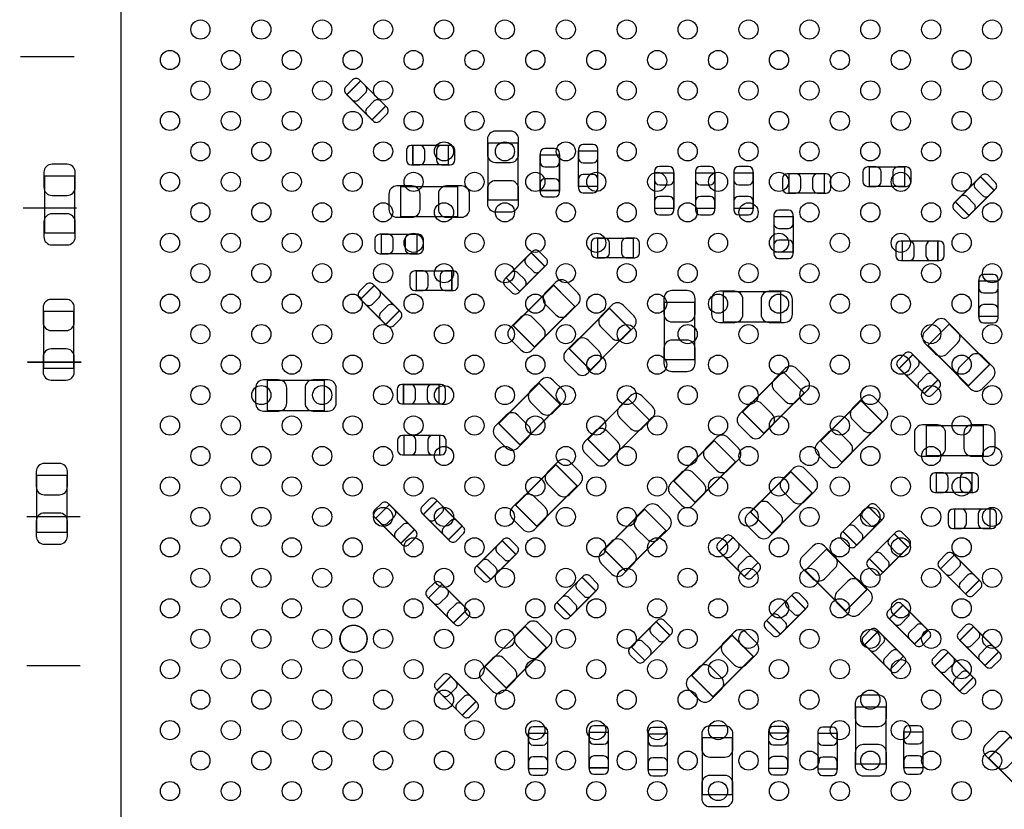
# Model space of a CAD drawing. Extents: x 0 to 67.6, y -0.1 to 51.7.
# Tile 6 of 12: x 23.8 to 42.1, y 12.6 to 27.3. Entities that reach past the tile are written whole.
import ezdxf

# ---------------------------------------------------------------- set-up
doc = ezdxf.new("R2010")
doc.units = 0
for name, color, linetype in [('PG_ASSEMBLY_BOTTOM', 254, 'CONTINUOUS'), ('PG_ASSEMBLY_TOP', 13, 'CONTINUOUS'), ('PIN_BOTTOM', 211, 'CONTINUOUS'), ('PIN_TOP', 3, 'CONTINUOUS')]:
    doc.layers.add(name, color=color, linetype=linetype)

msp = doc.modelspace()

# ---------------------------------------------------------------- linework, layer by layer
at = {"layer": 'PG_ASSEMBLY_BOTTOM', "const_width": 0.0254}
for points in [[(30.115002, 26.16454), (29.86024, 25.909778), (30.326838, 25.44318), (30.5816, 25.697942), (30.115002, 26.16454)], [(31.744666, 24.607774), (31.744666, 24.967946), (31.084774, 24.967946), (31.084774, 24.607774), (31.744666, 24.607774)], [(33.040828, 25.013158), (32.481012, 25.013158), (32.481012, 23.952962), (33.040828, 23.952962), (33.040828, 25.013158)], [(34.160714, 24.206454), (34.520886, 24.206454), (34.520886, 24.866346), (34.160714, 24.866346), (34.160714, 24.206454)], [(33.809686, 24.790146), (33.449514, 24.790146), (33.449514, 24.130254), (33.809686, 24.130254), (33.809686, 24.790146)], [(39.56431, 24.567388), (39.56431, 24.207216), (40.224202, 24.207216), (40.224202, 24.567388), (39.56431, 24.567388)], [(24.242522, 23.338536), (24.802338, 23.338536), (24.802338, 24.398732), (24.242522, 24.398732), (24.242522, 23.338536)], [(35.575494, 23.797768), (35.935666, 23.797768), (35.935666, 24.45766), (35.575494, 24.45766), (35.575494, 23.797768)], [(36.337494, 23.797768), (36.697666, 23.797768), (36.697666, 24.45766), (36.337494, 24.45766), (36.337494, 23.797768)], [(37.048694, 23.797768), (37.408866, 23.797768), (37.408866, 24.45766), (37.048694, 24.45766), (37.048694, 23.797768)], [(38.732206, 24.082502), (38.732206, 24.442674), (38.072314, 24.442674), (38.072314, 24.082502), (38.732206, 24.082502)], [(41.16324, 23.919942), (41.418002, 23.66518), (41.8846, 24.131778), (41.629838, 24.38654), (41.16324, 23.919942)], [(31.919418, 23.644352), (31.919418, 24.204168), (30.859222, 24.204168), (30.859222, 23.644352), (31.919418, 23.644352)], [(37.792914, 22.987254), (38.153086, 22.987254), (38.153086, 23.647146), (37.792914, 23.647146), (37.792914, 22.987254)], [(31.160466, 22.956774), (31.160466, 23.316946), (30.500574, 23.316946), (30.500574, 22.956774), (31.160466, 22.956774)], [(35.178746, 22.883114), (35.178746, 23.243286), (34.518854, 23.243286), (34.518854, 22.883114), (35.178746, 22.883114)], [(40.177974, 23.189946), (40.177974, 22.829774), (40.837866, 22.829774), (40.837866, 23.189946), (40.177974, 23.189946)], [(33.539176, 22.722078), (33.284414, 22.97684), (32.817816, 22.510242), (33.072578, 22.25548), (33.539176, 22.722078)], [(31.80969, 22.275546), (31.80969, 22.635718), (31.149798, 22.635718), (31.149798, 22.275546), (31.80969, 22.275546)], [(30.580584, 21.643848), (30.835346, 21.89861), (30.368748, 22.365208), (30.113986, 22.110446), (30.580584, 21.643848)], [(32.95015, 21.621496), (33.345882, 21.225764), (34.09569, 21.975572), (33.699958, 22.371304), (32.95015, 21.621496)], [(41.597834, 21.790914), (41.958006, 21.790914), (41.958006, 22.450806), (41.597834, 22.450806), (41.597834, 21.790914)], [(37.916104, 21.69033), (37.916104, 22.250146), (36.855908, 22.250146), (36.855908, 21.69033), (37.916104, 21.69033)], [(35.133534, 21.548344), (34.737802, 21.944076), (33.987994, 21.194268), (34.383726, 20.798536), (35.133534, 21.548344)], [(35.759136, 20.991068), (36.318952, 20.991068), (36.318952, 22.051264), (35.759136, 22.051264), (35.759136, 20.991068)], [(24.226012, 20.828762), (24.785828, 20.828762), (24.785828, 21.888958), (24.226012, 21.888958), (24.226012, 20.828762)], [(41.050464, 21.649944), (40.654732, 21.254212), (41.40454, 20.504404), (41.800272, 20.900136), (41.050464, 21.649944)], [(40.586914, 20.35937), (40.841676, 20.613878), (40.374824, 21.08073), (40.120316, 20.825968), (40.586914, 20.35937)], [(38.355524, 20.37207), (37.959792, 20.767802), (37.209984, 20.017994), (37.605716, 19.622262), (38.355524, 20.37207)], [(29.44241, 20.043394), (29.44241, 20.60321), (28.382214, 20.60321), (28.382214, 20.043394), (29.44241, 20.043394)], [(31.571438, 20.167346), (31.571438, 20.527518), (30.911546, 20.527518), (30.911546, 20.167346), (31.571438, 20.167346)], [(33.824926, 20.15871), (33.429194, 20.554442), (32.679386, 19.804634), (33.075118, 19.408902), (33.824926, 20.15871)], [(34.33572, 19.511518), (34.731452, 19.115786), (35.48126, 19.865594), (35.085528, 20.261326), (34.33572, 19.511518)], [(39.80561, 19.834098), (39.409878, 20.22983), (38.66007, 19.480022), (39.055802, 19.08429), (39.80561, 19.834098)], [(40.621712, 19.765772), (40.621712, 19.205956), (41.681908, 19.205956), (41.681908, 19.765772), (40.621712, 19.765772)], [(31.581852, 19.221196), (31.581852, 19.581368), (30.92196, 19.581368), (30.92196, 19.221196), (31.581852, 19.221196)], [(35.934396, 18.736564), (36.330128, 18.340832), (37.079936, 19.09064), (36.684204, 19.486372), (35.934396, 18.736564)], [(32.99206, 18.288762), (33.387792, 17.89303), (34.1376, 18.642838), (33.741868, 19.03857), (32.99206, 18.288762)], [(24.099012, 17.780762), (24.658828, 17.780762), (24.658828, 18.840958), (24.099012, 18.840958), (24.099012, 17.780762)], [(38.504114, 18.512282), (38.108382, 18.908014), (37.358574, 18.158206), (37.754306, 17.762474), (38.504114, 18.512282)], [(40.812974, 18.884646), (40.812974, 18.524474), (41.472866, 18.524474), (41.472866, 18.884646), (40.812974, 18.884646)], [(30.861762, 17.576292), (31.116524, 17.831054), (30.649926, 18.297652), (30.395164, 18.04289), (30.861762, 17.576292)], [(31.746952, 17.647158), (32.001714, 17.90192), (31.535116, 18.368518), (31.280354, 18.113756), (31.746952, 17.647158)], [(34.64179, 17.460214), (35.037522, 17.064482), (35.78733, 17.81429), (35.391598, 18.210022), (34.64179, 17.460214)], [(39.795958, 18.010632), (39.54145, 18.26514), (39.074598, 17.798542), (39.32936, 17.544034), (39.795958, 18.010632)], [(41.148254, 18.214086), (41.148254, 17.853914), (41.808146, 17.853914), (41.808146, 18.214086), (41.148254, 18.214086)], [(40.2844, 17.502378), (40.029638, 17.75714), (39.56304, 17.290542), (39.817802, 17.03578), (40.2844, 17.502378)], [(32.999426, 17.373346), (32.744664, 17.628108), (32.278066, 17.16151), (32.532828, 16.906748), (32.999426, 17.373346)], [(37.031168, 17.685512), (36.776406, 17.43075), (37.243004, 16.964152), (37.497766, 17.218914), (37.031168, 17.685512)], [(38.77183, 17.47139), (38.376098, 17.075658), (39.125906, 16.32585), (39.521638, 16.721582), (38.77183, 17.47139)], [(41.142412, 17.35963), (40.88765, 17.104868), (41.354248, 16.63827), (41.60901, 16.893032), (41.142412, 17.35963)], [(31.841186, 16.097758), (32.095948, 16.35252), (31.62935, 16.819118), (31.374588, 16.564356), (31.841186, 16.097758)], [(34.482786, 16.692118), (34.228024, 16.94688), (33.761426, 16.480282), (34.016188, 16.22552), (34.482786, 16.692118)], [(37.65804, 16.147542), (37.912802, 15.89278), (38.3794, 16.359378), (38.124638, 16.61414), (37.65804, 16.147542)], [(40.191944, 16.42999), (39.937182, 16.175228), (40.40378, 15.70863), (40.658542, 15.963392), (40.191944, 16.42999)], [(35.861498, 15.869158), (35.606736, 16.12392), (35.140138, 15.657322), (35.3949, 15.40256), (35.861498, 15.869158)], [(33.56864, 15.639034), (33.172908, 16.034766), (32.4231, 15.284958), (32.818832, 14.889226), (33.56864, 15.639034)], [(39.944294, 15.226792), (40.199056, 15.481554), (39.732458, 15.948152), (39.477696, 15.69339), (39.944294, 15.226792)], [(41.501822, 16.02994), (41.24706, 15.775178), (41.713658, 15.30858), (41.96842, 15.563342), (41.501822, 16.02994)], [(36.26485, 15.123922), (36.660582, 14.72819), (37.41039, 15.477998), (37.014658, 15.87373), (36.26485, 15.123922)], [(41.030906, 15.554452), (40.776144, 15.29969), (41.242742, 14.833092), (41.497504, 15.087854), (41.030906, 15.554452)], [(31.790386, 15.107412), (31.535624, 14.85265), (32.002222, 14.386052), (32.256984, 14.640814), (31.790386, 15.107412)], [(39.873428, 14.539468), (39.313612, 14.539468), (39.313612, 13.479272), (39.873428, 13.479272), (39.873428, 14.539468)], [(33.590992, 14.051788), (33.23082, 14.051788), (33.23082, 13.391896), (33.590992, 13.391896), (33.590992, 14.051788)], [(34.719006, 14.068806), (34.358834, 14.068806), (34.358834, 13.408914), (34.719006, 13.408914), (34.719006, 14.068806)], [(35.814, 14.03731), (35.453828, 14.03731), (35.453828, 13.377418), (35.814, 13.377418), (35.814, 14.03731)], [(37.022532, 13.968222), (36.462716, 13.968222), (36.462716, 12.908026), (37.022532, 12.908026), (37.022532, 13.968222)], [(38.054026, 14.056614), (37.693854, 14.056614), (37.693854, 13.396722), (38.054026, 13.396722), (38.054026, 14.056614)], [(38.970966, 14.046962), (38.610794, 14.046962), (38.610794, 13.38707), (38.970966, 13.38707), (38.970966, 14.046962)], [(40.564054, 14.071854), (40.203882, 14.071854), (40.203882, 13.411962), (40.564054, 13.411962), (40.564054, 14.071854)], [(42.17924, 13.984986), (41.783508, 13.589), (42.533062, 12.839446), (42.929048, 13.235178), (42.17924, 13.984986)]]:
    msp.add_lwpolyline(points, dxfattribs=at)
msp.add_lwpolyline([(30.234382, 15.805658, 1), (29.73451, 15.805658, 1), (30.234382, 15.805658)], format="xyb", dxfattribs=at)
at = {"layer": 'PG_ASSEMBLY_TOP', "const_width": 0.0254}
for points in [[(25.664922, 8.674862), (46.714918, 8.674862), (46.714918, 29.724858), (26.172922, 29.724858), (25.664922, 29.216858), (25.664922, 8.674862)], [(23.793958, 26.618692), (24.793956, 26.618692)], [(23.84171, 23.808182), (24.841708, 23.808182)], [(23.923498, 20.9423), (24.923496, 20.9423)], [(23.90902, 18.07337), (24.909018, 18.07337)], [(23.90902, 15.305278), (24.909018, 15.305278)]]:
    msp.add_lwpolyline(points, dxfattribs=at)
at = {"layer": 'PIN_BOTTOM'}
for points in [[(29.839158, 25.93086), (29.952188, 25.81783, 0.414276), (30.079696, 25.818084), (30.206696, 25.945084, 0.414276), (30.20695, 26.072592), (30.09392, 26.185622, 0.414276), (29.966412, 26.185368), (29.839412, 26.058368, 0.414276)], [(30.602682, 25.67686), (30.489652, 25.78989, 0.414276), (30.362144, 25.789636), (30.235144, 25.662636, 0.414276), (30.23489, 25.535128), (30.34792, 25.422098, 0.414276), (30.475428, 25.422352), (30.602428, 25.549352, 0.414276)], [(32.470852, 25.083008), (32.470852, 24.8031, 0.414846), (32.620966, 24.652986), (32.900874, 24.652986, 0.414846), (33.050988, 24.8031), (33.050988, 25.083008, 0.414846), (32.900874, 25.233122), (32.620966, 25.233122, 0.414846)], [(31.054802, 24.607774), (31.214822, 24.607774, 0.413587), (31.304738, 24.697944), (31.304738, 24.877776, 0.413587), (31.214822, 24.967946), (31.054802, 24.967946, 0.413587), (30.964886, 24.877776), (30.964886, 24.697944, 0.413587)], [(31.774638, 24.967946), (31.614618, 24.967946, 0.413587), (31.524702, 24.877776), (31.524702, 24.697944, 0.413587), (31.614618, 24.607774), (31.774638, 24.607774, 0.413587), (31.864554, 24.697944), (31.864554, 24.877776, 0.413587)], [(33.449514, 24.820118), (33.449514, 24.660098, 0.413587), (33.539684, 24.570182), (33.719516, 24.570182, 0.413587), (33.809686, 24.660098), (33.809686, 24.820118, 0.413587), (33.719516, 24.910034), (33.539684, 24.910034, 0.413587)], [(34.160714, 24.896318), (34.160714, 24.736298, 0.413587), (34.250884, 24.646382), (34.430716, 24.646382, 0.413587), (34.520886, 24.736298), (34.520886, 24.896318, 0.413587), (34.430716, 24.986234), (34.250884, 24.986234, 0.413587)], [(24.232362, 24.468582), (24.232362, 24.188674, 0.414846), (24.382476, 24.03856), (24.662384, 24.03856, 0.414846), (24.812498, 24.188674), (24.812498, 24.468582, 0.414846), (24.662384, 24.618696), (24.382476, 24.618696, 0.414846)], [(35.575494, 24.487632), (35.575494, 24.327612, 0.413587), (35.665664, 24.237696), (35.845496, 24.237696, 0.413587), (35.935666, 24.327612), (35.935666, 24.487632, 0.413587), (35.845496, 24.577548), (35.665664, 24.577548, 0.413587)], [(36.337494, 24.487632), (36.337494, 24.327612, 0.413587), (36.427664, 24.237696), (36.607496, 24.237696, 0.413587), (36.697666, 24.327612), (36.697666, 24.487632, 0.413587), (36.607496, 24.577548), (36.427664, 24.577548, 0.413587)], [(37.048694, 24.487632), (37.048694, 24.327612, 0.413587), (37.138864, 24.237696), (37.318696, 24.237696, 0.413587), (37.408866, 24.327612), (37.408866, 24.487632, 0.413587), (37.318696, 24.577548), (37.138864, 24.577548, 0.413587)], [(39.534338, 24.207216), (39.694358, 24.207216, 0.413587), (39.784274, 24.297386), (39.784274, 24.477218, 0.413587), (39.694358, 24.567388), (39.534338, 24.567388, 0.413587), (39.444422, 24.477218), (39.444422, 24.297386, 0.413587)], [(40.254174, 24.567388), (40.094154, 24.567388, 0.413587), (40.004238, 24.477218), (40.004238, 24.297386, 0.413587), (40.094154, 24.207216), (40.254174, 24.207216, 0.413587), (40.34409, 24.297386), (40.34409, 24.477218, 0.413587)], [(33.809686, 24.100282), (33.809686, 24.260302, 0.413587), (33.719516, 24.350218), (33.539684, 24.350218, 0.413587), (33.449514, 24.260302), (33.449514, 24.100282, 0.413587), (33.539684, 24.010366), (33.719516, 24.010366, 0.413587)], [(34.520886, 24.176482), (34.520886, 24.336502, 0.413587), (34.430716, 24.426418), (34.250884, 24.426418, 0.413587), (34.160714, 24.336502), (34.160714, 24.176482, 0.413587), (34.250884, 24.086566), (34.430716, 24.086566, 0.413587)], [(38.042342, 24.082502), (38.202362, 24.082502, 0.413587), (38.292278, 24.172672), (38.292278, 24.352504, 0.413587), (38.202362, 24.442674), (38.042342, 24.442674, 0.413587), (37.952426, 24.352504), (37.952426, 24.172672, 0.413587)], [(38.762178, 24.442674), (38.602158, 24.442674, 0.413587), (38.512242, 24.352504), (38.512242, 24.172672, 0.413587), (38.602158, 24.082502), (38.762178, 24.082502, 0.413587), (38.852094, 24.172672), (38.852094, 24.352504, 0.413587)], [(41.65092, 24.407622), (41.53789, 24.294592, 0.414276), (41.538144, 24.167084), (41.665144, 24.040084, 0.414276), (41.792652, 24.03983), (41.905682, 24.15286, 0.414276), (41.905428, 24.280368), (41.778428, 24.407368, 0.414276)], [(30.789372, 23.634192), (31.06928, 23.634192, 0.414846), (31.219394, 23.784306), (31.219394, 24.064214, 0.414846), (31.06928, 24.214328), (30.789372, 24.214328, 0.414846), (30.639258, 24.064214), (30.639258, 23.784306, 0.414846)], [(31.989268, 24.214328), (31.70936, 24.214328, 0.414846), (31.559246, 24.064214), (31.559246, 23.784306, 0.414846), (31.70936, 23.634192), (31.989268, 23.634192, 0.414846), (32.139382, 23.784306), (32.139382, 24.064214, 0.414846)], [(33.050988, 23.883112), (33.050988, 24.16302, 0.414846), (32.900874, 24.313134), (32.620966, 24.313134, 0.414846), (32.470852, 24.16302), (32.470852, 23.883112, 0.414846), (32.620966, 23.732998), (32.900874, 23.732998, 0.414846)], [(35.935666, 23.767796), (35.935666, 23.927816, 0.413587), (35.845496, 24.017732), (35.665664, 24.017732, 0.413587), (35.575494, 23.927816), (35.575494, 23.767796, 0.413587), (35.665664, 23.67788), (35.845496, 23.67788, 0.413587)], [(36.697666, 23.767796), (36.697666, 23.927816, 0.413587), (36.607496, 24.017732), (36.427664, 24.017732, 0.413587), (36.337494, 23.927816), (36.337494, 23.767796, 0.413587), (36.427664, 23.67788), (36.607496, 23.67788, 0.413587)], [(37.408866, 23.767796), (37.408866, 23.927816, 0.413587), (37.318696, 24.017732), (37.138864, 24.017732, 0.413587), (37.048694, 23.927816), (37.048694, 23.767796, 0.413587), (37.138864, 23.67788), (37.318696, 23.67788, 0.413587)], [(41.39692, 23.644098), (41.50995, 23.757128, 0.414276), (41.509696, 23.884636), (41.382696, 24.011636, 0.414276), (41.255188, 24.01189), (41.142158, 23.89886, 0.414276), (41.142412, 23.771352), (41.269412, 23.644352, 0.414276)], [(24.812498, 23.268686), (24.812498, 23.548594, 0.414846), (24.662384, 23.698708), (24.382476, 23.698708, 0.414846), (24.232362, 23.548594), (24.232362, 23.268686, 0.414846), (24.382476, 23.118572), (24.662384, 23.118572, 0.414846)], [(37.792914, 23.677118), (37.792914, 23.517098, 0.413587), (37.883084, 23.427182), (38.062916, 23.427182, 0.413587), (38.153086, 23.517098), (38.153086, 23.677118, 0.413587), (38.062916, 23.767034), (37.883084, 23.767034, 0.413587)], [(30.470602, 22.956774), (30.630622, 22.956774, 0.413587), (30.720538, 23.046944), (30.720538, 23.226776, 0.413587), (30.630622, 23.316946), (30.470602, 23.316946, 0.413587), (30.380686, 23.226776), (30.380686, 23.046944, 0.413587)], [(31.190438, 23.316946), (31.030418, 23.316946, 0.413587), (30.940502, 23.226776), (30.940502, 23.046944, 0.413587), (31.030418, 22.956774), (31.190438, 22.956774, 0.413587), (31.280354, 23.046944), (31.280354, 23.226776, 0.413587)], [(34.488882, 22.883114), (34.648902, 22.883114, 0.413587), (34.738818, 22.973284), (34.738818, 23.153116, 0.413587), (34.648902, 23.243286), (34.488882, 23.243286, 0.413587), (34.398966, 23.153116), (34.398966, 22.973284, 0.413587)], [(35.208718, 23.243286), (35.048698, 23.243286, 0.413587), (34.958782, 23.153116), (34.958782, 22.973284, 0.413587), (35.048698, 22.883114), (35.208718, 22.883114, 0.413587), (35.298634, 22.973284), (35.298634, 23.153116, 0.413587)], [(38.153086, 22.957282), (38.153086, 23.117302, 0.413587), (38.062916, 23.207218), (37.883084, 23.207218, 0.413587), (37.792914, 23.117302), (37.792914, 22.957282, 0.413587), (37.883084, 22.867366), (38.062916, 22.867366, 0.413587)], [(40.148002, 22.829774), (40.308022, 22.829774, 0.413587), (40.397938, 22.919944), (40.397938, 23.099776, 0.413587), (40.308022, 23.189946), (40.148002, 23.189946, 0.413587), (40.058086, 23.099776), (40.058086, 22.919944, 0.413587)], [(40.867838, 23.189946), (40.707818, 23.189946, 0.413587), (40.617902, 23.099776), (40.617902, 22.919944, 0.413587), (40.707818, 22.829774), (40.867838, 22.829774, 0.413587), (40.957754, 22.919944), (40.957754, 23.099776, 0.413587)], [(33.305496, 22.997922), (33.192466, 22.884892, 0.414276), (33.19272, 22.757384), (33.31972, 22.630384, 0.414276), (33.447228, 22.63013), (33.560258, 22.74316, 0.414276), (33.560004, 22.870668), (33.433004, 22.997668, 0.414276)], [(31.119826, 22.275546), (31.279846, 22.275546, 0.413587), (31.369762, 22.365716), (31.369762, 22.545548, 0.413587), (31.279846, 22.635718), (31.119826, 22.635718, 0.413587), (31.02991, 22.545548), (31.02991, 22.365716, 0.413587)], [(31.839662, 22.635718), (31.679642, 22.635718, 0.413587), (31.589726, 22.545548), (31.589726, 22.365716, 0.413587), (31.679642, 22.275546), (31.839662, 22.275546, 0.413587), (31.929578, 22.365716), (31.929578, 22.545548, 0.413587)], [(33.051496, 22.234398), (33.164526, 22.347428, 0.414276), (33.164272, 22.474936), (33.037272, 22.601936, 0.414276), (32.909764, 22.60219), (32.796734, 22.48916, 0.414276), (32.796988, 22.361652), (32.923988, 22.234652, 0.414276)], [(41.597834, 22.480778), (41.597834, 22.320758, 0.413587), (41.688004, 22.230842), (41.867836, 22.230842, 0.413587), (41.958006, 22.320758), (41.958006, 22.480778, 0.413587), (41.867836, 22.570694), (41.688004, 22.570694, 0.413587)], [(30.092904, 22.131528), (30.205934, 22.018498, 0.414276), (30.333442, 22.018752), (30.460442, 22.145752, 0.414276), (30.460696, 22.27326), (30.347666, 22.38629, 0.414276), (30.220158, 22.386036), (30.093158, 22.259036, 0.414276)], [(33.742122, 22.427946), (33.544256, 22.23008, 0.415009), (33.544256, 22.017736), (33.742122, 21.81987, 0.415009), (33.954466, 21.81987), (34.152332, 22.017736, 0.415009), (34.152332, 22.23008), (33.954466, 22.427946, 0.415009)], [(35.748976, 22.121114), (35.748976, 21.841206, 0.414846), (35.89909, 21.691092), (36.178998, 21.691092, 0.414846), (36.329112, 21.841206), (36.329112, 22.121114, 0.414846), (36.178998, 22.271228), (35.89909, 22.271228, 0.414846)], [(36.786058, 21.68017), (37.065966, 21.68017, 0.414846), (37.21608, 21.830284), (37.21608, 22.110192, 0.414846), (37.065966, 22.260306), (36.786058, 22.260306, 0.414846), (36.635944, 22.110192), (36.635944, 21.830284, 0.414846)], [(37.985954, 22.260306), (37.706046, 22.260306, 0.414846), (37.555932, 22.110192), (37.555932, 21.830284, 0.414846), (37.706046, 21.68017), (37.985954, 21.68017, 0.414846), (38.136068, 21.830284), (38.136068, 22.110192, 0.414846)], [(24.215852, 21.958808), (24.215852, 21.6789, 0.414846), (24.365966, 21.528786), (24.645874, 21.528786, 0.414846), (24.795988, 21.6789), (24.795988, 21.958808, 0.414846), (24.645874, 22.108922), (24.365966, 22.108922, 0.414846)], [(30.856428, 21.877528), (30.743398, 21.990558, 0.414276), (30.61589, 21.990304), (30.48889, 21.863304, 0.414276), (30.488636, 21.735796), (30.601666, 21.622766, 0.414276), (30.729174, 21.62302), (30.856174, 21.75002, 0.414276)], [(34.779966, 22.000718), (34.5821, 21.802852, 0.415009), (34.5821, 21.590508), (34.779966, 21.392642, 0.415009), (34.99231, 21.392642), (35.190176, 21.590508, 0.415009), (35.190176, 21.802852), (34.99231, 22.000718, 0.415009)], [(41.958006, 21.760942), (41.958006, 21.920962, 0.413587), (41.867836, 22.010878), (41.688004, 22.010878, 0.413587), (41.597834, 21.920962), (41.597834, 21.760942, 0.413587), (41.688004, 21.671026), (41.867836, 21.671026, 0.413587)], [(33.303718, 21.169122), (33.501584, 21.366988, 0.415009), (33.501584, 21.579332), (33.303718, 21.777198, 0.415009), (33.091374, 21.777198), (32.893508, 21.579332, 0.415009), (32.893508, 21.366988), (33.091374, 21.169122, 0.415009)], [(40.59809, 21.296376), (40.795956, 21.09851, 0.415009), (41.0083, 21.09851), (41.206166, 21.296376, 0.415009), (41.206166, 21.50872), (41.0083, 21.706586, 0.415009), (40.795956, 21.706586), (40.59809, 21.50872, 0.415009)], [(34.341562, 20.741894), (34.539428, 20.93976, 0.415009), (34.539428, 21.152104), (34.341562, 21.34997, 0.415009), (34.129218, 21.34997), (33.931352, 21.152104, 0.415009), (33.931352, 20.93976), (34.129218, 20.741894, 0.415009)], [(36.329112, 20.921218), (36.329112, 21.201126, 0.414846), (36.178998, 21.35124), (35.89909, 21.35124, 0.414846), (35.748976, 21.201126), (35.748976, 20.921218, 0.414846), (35.89909, 20.771104), (36.178998, 20.771104, 0.414846)], [(24.795988, 20.758912), (24.795988, 21.03882, 0.414846), (24.645874, 21.188934), (24.365966, 21.188934, 0.414846), (24.215852, 21.03882), (24.215852, 20.758912, 0.414846), (24.365966, 20.608798), (24.645874, 20.608798, 0.414846)], [(40.099234, 20.84705), (40.212264, 20.73402, 0.414276), (40.339772, 20.734274), (40.466772, 20.861274, 0.414276), (40.467026, 20.988782), (40.353996, 21.101812, 0.414276), (40.226488, 21.101558), (40.099488, 20.974558, 0.414276)], [(41.856914, 20.857972), (41.659048, 21.055838, 0.415009), (41.446704, 21.055838), (41.248838, 20.857972, 0.415009), (41.248838, 20.645628), (41.446704, 20.447762, 0.415009), (41.659048, 20.447762), (41.856914, 20.645628, 0.415009)], [(38.001956, 20.824444), (37.80409, 20.626578, 0.415009), (37.80409, 20.414234), (38.001956, 20.216368, 0.415009), (38.2143, 20.216368), (38.412166, 20.414234, 0.415009), (38.412166, 20.626578), (38.2143, 20.824444, 0.415009)], [(40.862758, 20.59305), (40.749728, 20.70608, 0.414276), (40.62222, 20.705826), (40.49522, 20.578826, 0.414276), (40.494966, 20.451318), (40.607996, 20.338288, 0.414276), (40.735504, 20.338542), (40.862504, 20.465542, 0.414276)], [(28.312364, 20.033234), (28.592272, 20.033234, 0.414846), (28.742386, 20.183348), (28.742386, 20.463256, 0.414846), (28.592272, 20.61337), (28.312364, 20.61337, 0.414846), (28.16225, 20.463256), (28.16225, 20.183348, 0.414846)], [(29.51226, 20.61337), (29.232352, 20.61337, 0.414846), (29.082238, 20.463256), (29.082238, 20.183348, 0.414846), (29.232352, 20.033234), (29.51226, 20.033234, 0.414846), (29.662374, 20.183348), (29.662374, 20.463256, 0.414846)], [(30.881574, 20.167346), (31.041594, 20.167346, 0.413587), (31.13151, 20.257516), (31.13151, 20.437348, 0.413587), (31.041594, 20.527518), (30.881574, 20.527518, 0.413587), (30.791658, 20.437348), (30.791658, 20.257516, 0.413587)], [(31.60141, 20.527518), (31.44139, 20.527518, 0.413587), (31.351474, 20.437348), (31.351474, 20.257516, 0.413587), (31.44139, 20.167346), (31.60141, 20.167346, 0.413587), (31.691326, 20.257516), (31.691326, 20.437348, 0.413587)], [(33.471358, 20.611084), (33.273492, 20.413218, 0.415009), (33.273492, 20.200874), (33.471358, 20.003008, 0.415009), (33.683702, 20.003008), (33.881568, 20.200874, 0.415009), (33.881568, 20.413218), (33.683702, 20.611084, 0.415009)], [(35.127692, 20.317968), (34.929826, 20.120102, 0.415009), (34.929826, 19.907758), (35.127692, 19.709892, 0.415009), (35.340036, 19.709892), (35.537902, 19.907758, 0.415009), (35.537902, 20.120102), (35.340036, 20.317968, 0.415009)], [(39.452042, 20.286472), (39.254176, 20.088606, 0.415009), (39.254176, 19.876262), (39.452042, 19.678396, 0.415009), (39.664386, 19.678396), (39.862252, 19.876262, 0.415009), (39.862252, 20.088606), (39.664386, 20.286472, 0.415009)], [(37.563552, 19.56562), (37.761418, 19.763486, 0.415009), (37.761418, 19.97583), (37.563552, 20.173696, 0.415009), (37.351208, 20.173696), (37.153342, 19.97583, 0.415009), (37.153342, 19.763486), (37.351208, 19.56562, 0.415009)], [(33.032954, 19.35226), (33.23082, 19.550126, 0.415009), (33.23082, 19.76247), (33.032954, 19.960336, 0.415009), (32.82061, 19.960336), (32.622744, 19.76247, 0.415009), (32.622744, 19.550126), (32.82061, 19.35226, 0.415009)], [(40.551862, 19.195796), (40.83177, 19.195796, 0.414846), (40.981884, 19.34591), (40.981884, 19.625818, 0.414846), (40.83177, 19.775932), (40.551862, 19.775932, 0.414846), (40.401748, 19.625818), (40.401748, 19.34591, 0.414846)], [(41.751758, 19.775932), (41.47185, 19.775932, 0.414846), (41.321736, 19.625818), (41.321736, 19.34591, 0.414846), (41.47185, 19.195796), (41.751758, 19.195796, 0.414846), (41.901872, 19.34591), (41.901872, 19.625818, 0.414846)], [(30.891988, 19.221196), (31.052008, 19.221196, 0.413587), (31.141924, 19.311366), (31.141924, 19.491198, 0.413587), (31.052008, 19.581368), (30.891988, 19.581368, 0.413587), (30.802072, 19.491198), (30.802072, 19.311366, 0.413587)], [(31.611824, 19.581368), (31.451804, 19.581368, 0.413587), (31.361888, 19.491198), (31.361888, 19.311366, 0.413587), (31.451804, 19.221196), (31.611824, 19.221196, 0.413587), (31.70174, 19.311366), (31.70174, 19.491198, 0.413587)], [(34.689288, 19.059144), (34.887154, 19.25701, 0.415009), (34.887154, 19.469354), (34.689288, 19.66722, 0.415009), (34.476944, 19.66722), (34.279078, 19.469354, 0.415009), (34.279078, 19.25701), (34.476944, 19.059144, 0.415009)], [(36.726368, 19.543014), (36.528502, 19.345148, 0.415009), (36.528502, 19.132804), (36.726368, 18.934938, 0.415009), (36.938712, 18.934938), (37.136578, 19.132804, 0.415009), (37.136578, 19.345148), (36.938712, 19.543014, 0.415009)], [(39.013638, 19.027648), (39.211504, 19.225514, 0.415009), (39.211504, 19.437858), (39.013638, 19.635724, 0.415009), (38.801294, 19.635724), (38.603428, 19.437858, 0.415009), (38.603428, 19.225514), (38.801294, 19.027648, 0.415009)], [(24.088852, 18.910808), (24.088852, 18.6309, 0.414846), (24.238966, 18.480786), (24.518874, 18.480786, 0.414846), (24.668988, 18.6309), (24.668988, 18.910808, 0.414846), (24.518874, 19.060922), (24.238966, 19.060922, 0.414846)], [(33.784032, 19.095212), (33.586166, 18.897346, 0.415009), (33.586166, 18.685002), (33.784032, 18.487136, 0.415009), (33.996376, 18.487136), (34.194242, 18.685002, 0.415009), (34.194242, 18.897346), (33.996376, 19.095212, 0.415009)], [(36.287964, 18.28419), (36.48583, 18.482056, 0.415009), (36.48583, 18.6944), (36.287964, 18.892266, 0.415009), (36.07562, 18.892266), (35.877754, 18.6944, 0.415009), (35.877754, 18.482056), (36.07562, 18.28419, 0.415009)], [(38.150546, 18.964656), (37.95268, 18.76679, 0.415009), (37.95268, 18.554446), (38.150546, 18.35658, 0.415009), (38.36289, 18.35658), (38.560756, 18.554446, 0.415009), (38.560756, 18.76679), (38.36289, 18.964656, 0.415009)], [(40.783002, 18.524474), (40.943022, 18.524474, 0.413587), (41.032938, 18.614644), (41.032938, 18.794476, 0.413587), (40.943022, 18.884646), (40.783002, 18.884646, 0.413587), (40.693086, 18.794476), (40.693086, 18.614644, 0.413587)], [(41.502838, 18.884646), (41.342818, 18.884646, 0.413587), (41.252902, 18.794476), (41.252902, 18.614644, 0.413587), (41.342818, 18.524474), (41.502838, 18.524474, 0.413587), (41.592754, 18.614644), (41.592754, 18.794476, 0.413587)], [(33.345628, 17.836388), (33.543494, 18.034254, 0.415009), (33.543494, 18.246598), (33.345628, 18.444464, 0.415009), (33.133284, 18.444464), (32.935418, 18.246598, 0.415009), (32.935418, 18.034254), (33.133284, 17.836388, 0.415009)], [(30.374082, 18.063972), (30.487112, 17.950942, 0.414276), (30.61462, 17.951196), (30.74162, 18.078196, 0.414276), (30.741874, 18.205704), (30.628844, 18.318734, 0.414276), (30.501336, 18.31848), (30.374336, 18.19148, 0.414276)], [(31.259272, 18.134838), (31.372302, 18.021808, 0.414276), (31.49981, 18.022062), (31.62681, 18.149062, 0.414276), (31.627064, 18.27657), (31.514034, 18.3896, 0.414276), (31.386526, 18.389346), (31.259526, 18.262346, 0.414276)], [(35.433762, 18.266664), (35.235896, 18.068798, 0.415009), (35.235896, 17.856454), (35.433762, 17.658588, 0.415009), (35.646106, 17.658588), (35.843972, 17.856454, 0.415009), (35.843972, 18.068798), (35.646106, 18.266664, 0.415009)], [(37.712142, 17.705832), (37.910008, 17.903698, 0.415009), (37.910008, 18.116042), (37.712142, 18.313908, 0.415009), (37.499798, 18.313908), (37.301932, 18.116042, 0.415009), (37.301932, 17.903698), (37.499798, 17.705832, 0.415009)], [(39.562278, 18.286476), (39.449248, 18.173446, 0.414276), (39.449502, 18.045938), (39.576502, 17.918938, 0.414276), (39.70401, 17.918684), (39.81704, 18.031714, 0.414276), (39.816786, 18.159222), (39.689786, 18.286222, 0.414276)], [(24.668988, 17.710912), (24.668988, 17.99082, 0.414846), (24.518874, 18.140934), (24.238966, 18.140934, 0.414846), (24.088852, 17.99082), (24.088852, 17.710912, 0.414846), (24.238966, 17.560798), (24.518874, 17.560798, 0.414846)], [(41.118282, 17.853914), (41.278302, 17.853914, 0.413587), (41.368218, 17.944084), (41.368218, 18.123916, 0.413587), (41.278302, 18.214086), (41.118282, 18.214086, 0.413587), (41.028366, 18.123916), (41.028366, 17.944084, 0.413587)], [(41.838118, 18.214086), (41.678098, 18.214086, 0.413587), (41.588182, 18.123916), (41.588182, 17.944084, 0.413587), (41.678098, 17.853914), (41.838118, 17.853914, 0.413587), (41.928034, 17.944084), (41.928034, 18.123916, 0.413587)], [(31.137606, 17.809972), (31.024576, 17.923002, 0.414276), (30.897068, 17.922748), (30.770068, 17.795748, 0.414276), (30.769814, 17.66824), (30.882844, 17.55521, 0.414276), (31.010352, 17.555464), (31.137352, 17.682464, 0.414276)], [(32.022796, 17.880838), (31.909766, 17.993868, 0.414276), (31.782258, 17.993614), (31.655258, 17.866614, 0.414276), (31.655004, 17.739106), (31.768034, 17.626076, 0.414276), (31.895542, 17.62633), (32.022542, 17.75333, 0.414276)], [(39.308278, 17.522952), (39.421308, 17.635982, 0.414276), (39.421054, 17.76349), (39.294054, 17.89049, 0.414276), (39.166546, 17.890744), (39.053516, 17.777714, 0.414276), (39.05377, 17.650206), (39.18077, 17.523206, 0.414276)], [(40.05072, 17.778222), (39.93769, 17.665192, 0.414276), (39.937944, 17.537684), (40.064944, 17.410684, 0.414276), (40.192452, 17.41043), (40.305482, 17.52346, 0.414276), (40.305228, 17.650968), (40.178228, 17.777968, 0.414276)], [(32.765746, 17.64919), (32.652716, 17.53616, 0.414276), (32.65297, 17.408652), (32.77997, 17.281652, 0.414276), (32.907478, 17.281398), (33.020508, 17.394428, 0.414276), (33.020254, 17.521936), (32.893254, 17.648936, 0.414276)], [(34.995358, 17.00784), (35.193224, 17.205706, 0.415009), (35.193224, 17.41805), (34.995358, 17.615916, 0.415009), (34.783014, 17.615916), (34.585148, 17.41805, 0.415009), (34.585148, 17.205706), (34.783014, 17.00784, 0.415009)], [(36.755324, 17.451832), (36.868354, 17.338802, 0.414276), (36.995862, 17.339056), (37.122862, 17.466056, 0.414276), (37.123116, 17.593564), (37.010086, 17.706594, 0.414276), (36.882578, 17.70634), (36.755578, 17.57934, 0.414276)], [(38.319456, 17.117822), (38.517322, 16.919956, 0.415009), (38.729666, 16.919956), (38.927532, 17.117822, 0.415009), (38.927532, 17.330166), (38.729666, 17.528032, 0.415009), (38.517322, 17.528032), (38.319456, 17.330166, 0.415009)], [(39.79672, 17.014698), (39.90975, 17.127728, 0.414276), (39.909496, 17.255236), (39.782496, 17.382236, 0.414276), (39.654988, 17.38249), (39.541958, 17.26946, 0.414276), (39.542212, 17.141952), (39.669212, 17.014952, 0.414276)], [(40.866568, 17.12595), (40.979598, 17.01292, 0.414276), (41.107106, 17.013174), (41.234106, 17.140174, 0.414276), (41.23436, 17.267682), (41.12133, 17.380712, 0.414276), (40.993822, 17.380458), (40.866822, 17.253458, 0.414276)], [(32.511746, 16.885666), (32.624776, 16.998696, 0.414276), (32.624522, 17.126204), (32.497522, 17.253204, 0.414276), (32.370014, 17.253458), (32.256984, 17.140428, 0.414276), (32.257238, 17.01292), (32.384238, 16.88592, 0.414276)], [(37.518848, 17.197832), (37.405818, 17.310862, 0.414276), (37.27831, 17.310608), (37.15131, 17.183608, 0.414276), (37.151056, 17.0561), (37.264086, 16.94307, 0.414276), (37.391594, 16.943324), (37.518594, 17.070324, 0.414276)], [(31.353506, 16.585438), (31.466536, 16.472408, 0.414276), (31.594044, 16.472662), (31.721044, 16.599662, 0.414276), (31.721298, 16.72717), (31.608268, 16.8402, 0.414276), (31.48076, 16.839946), (31.35376, 16.712946, 0.414276)], [(34.249106, 16.967962), (34.136076, 16.854932, 0.414276), (34.13633, 16.727424), (34.26333, 16.600424, 0.414276), (34.390838, 16.60017), (34.503868, 16.7132, 0.414276), (34.503614, 16.840708), (34.376614, 16.967708, 0.414276)], [(39.57828, 16.679418), (39.380414, 16.877284, 0.415009), (39.16807, 16.877284), (38.970204, 16.679418, 0.415009), (38.970204, 16.467074), (39.16807, 16.269208, 0.415009), (39.380414, 16.269208), (39.57828, 16.467074, 0.415009)], [(41.630092, 16.87195), (41.517062, 16.98498, 0.414276), (41.389554, 16.984726), (41.262554, 16.857726, 0.414276), (41.2623, 16.730218), (41.37533, 16.617188, 0.414276), (41.502838, 16.617442), (41.629838, 16.744442, 0.414276)], [(38.14572, 16.635222), (38.03269, 16.522192, 0.414276), (38.032944, 16.394684), (38.159944, 16.267684, 0.414276), (38.287452, 16.26743), (38.400482, 16.38046, 0.414276), (38.400228, 16.507968), (38.273228, 16.634968, 0.414276)], [(32.11703, 16.331438), (32.004, 16.444468, 0.414276), (31.876492, 16.444214), (31.749492, 16.317214, 0.414276), (31.749238, 16.189706), (31.862268, 16.076676, 0.414276), (31.989776, 16.07693), (32.116776, 16.20393, 0.414276)], [(33.995106, 16.204438), (34.108136, 16.317468, 0.414276), (34.107882, 16.444976), (33.980882, 16.571976, 0.414276), (33.853374, 16.57223), (33.740344, 16.4592, 0.414276), (33.740598, 16.331692), (33.867598, 16.204692, 0.414276)], [(39.9161, 16.19631), (40.02913, 16.08328, 0.414276), (40.156638, 16.083534), (40.283638, 16.210534, 0.414276), (40.283892, 16.338042), (40.170862, 16.451072, 0.414276), (40.043354, 16.450818), (39.916354, 16.323818, 0.414276)], [(33.215072, 16.091408), (33.017206, 15.893542, 0.415009), (33.017206, 15.681198), (33.215072, 15.483332, 0.415009), (33.427416, 15.483332), (33.625282, 15.681198, 0.415009), (33.625282, 15.893542), (33.427416, 16.091408, 0.415009)], [(35.627818, 16.145002), (35.514788, 16.031972, 0.414276), (35.515042, 15.904464), (35.642042, 15.777464, 0.414276), (35.76955, 15.77721), (35.88258, 15.89024, 0.414276), (35.882326, 16.017748), (35.755326, 16.144748, 0.414276)], [(37.89172, 15.871698), (38.00475, 15.984728, 0.414276), (38.004496, 16.112236), (37.877496, 16.239236, 0.414276), (37.749988, 16.23949), (37.636958, 16.12646, 0.414276), (37.637212, 15.998952), (37.764212, 15.871952, 0.414276)], [(37.056822, 15.930372), (36.858956, 15.732506, 0.415009), (36.858956, 15.520162), (37.056822, 15.322296, 0.415009), (37.269166, 15.322296), (37.467032, 15.520162, 0.415009), (37.467032, 15.732506), (37.269166, 15.930372, 0.415009)], [(39.456614, 15.714472), (39.569644, 15.601442, 0.414276), (39.697152, 15.601696), (39.824152, 15.728696, 0.414276), (39.824406, 15.856204), (39.711376, 15.969234, 0.414276), (39.583868, 15.96898), (39.456868, 15.84198, 0.414276)], [(40.679624, 15.94231), (40.566594, 16.05534, 0.414276), (40.439086, 16.055086), (40.312086, 15.928086, 0.414276), (40.311832, 15.800578), (40.424862, 15.687548, 0.414276), (40.55237, 15.687802), (40.67937, 15.814802, 0.414276)], [(41.225978, 15.79626), (41.339008, 15.68323, 0.414276), (41.466516, 15.683484), (41.593516, 15.810484, 0.414276), (41.59377, 15.937992), (41.48074, 16.051022, 0.414276), (41.353232, 16.050768), (41.226232, 15.923768, 0.414276)], [(35.373818, 15.381478), (35.486848, 15.494508, 0.414276), (35.486594, 15.622016), (35.359594, 15.749016, 0.414276), (35.232086, 15.74927), (35.119056, 15.63624, 0.414276), (35.11931, 15.508732), (35.24631, 15.381732, 0.414276)], [(40.220138, 15.460472), (40.107108, 15.573502, 0.414276), (39.9796, 15.573248), (39.8526, 15.446248, 0.414276), (39.852346, 15.31874), (39.965376, 15.20571, 0.414276), (40.092884, 15.205964), (40.219884, 15.332964, 0.414276)], [(40.755062, 15.320772), (40.868092, 15.207742, 0.414276), (40.9956, 15.207996), (41.1226, 15.334996, 0.414276), (41.122854, 15.462504), (41.009824, 15.575534, 0.414276), (40.882316, 15.57528), (40.755316, 15.44828, 0.414276)], [(41.989502, 15.54226), (41.876472, 15.65529, 0.414276), (41.748964, 15.655036), (41.621964, 15.528036, 0.414276), (41.62171, 15.400528), (41.73474, 15.287498, 0.414276), (41.862248, 15.287752), (41.989248, 15.414752, 0.414276)], [(32.776668, 14.832584), (32.974534, 15.03045, 0.415009), (32.974534, 15.242794), (32.776668, 15.44066, 0.415009), (32.564324, 15.44066), (32.366458, 15.242794, 0.415009), (32.366458, 15.03045), (32.564324, 14.832584, 0.415009)], [(36.618418, 14.671548), (36.816284, 14.869414, 0.415009), (36.816284, 15.081758), (36.618418, 15.279624, 0.415009), (36.406074, 15.279624), (36.208208, 15.081758, 0.415009), (36.208208, 14.869414), (36.406074, 14.671548, 0.415009)], [(41.518586, 15.066772), (41.405556, 15.179802, 0.414276), (41.278048, 15.179548), (41.151048, 15.052548, 0.414276), (41.150794, 14.92504), (41.263824, 14.81201, 0.414276), (41.391332, 14.812264), (41.518332, 14.939264, 0.414276)], [(31.514542, 14.873732), (31.627572, 14.760702, 0.414276), (31.75508, 14.760956), (31.88208, 14.887956, 0.414276), (31.882334, 15.015464), (31.769304, 15.128494, 0.414276), (31.641796, 15.12824), (31.514796, 15.00124, 0.414276)], [(32.278066, 14.619732), (32.165036, 14.732762, 0.414276), (32.037528, 14.732508), (31.910528, 14.605508, 0.414276), (31.910274, 14.478), (32.023304, 14.36497, 0.414276), (32.150812, 14.365224), (32.277812, 14.492224, 0.414276)], [(39.303452, 14.609318), (39.303452, 14.32941, 0.414846), (39.453566, 14.179296), (39.733474, 14.179296, 0.414846), (39.883588, 14.32941), (39.883588, 14.609318, 0.414846), (39.733474, 14.759432), (39.453566, 14.759432, 0.414846)], [(33.23082, 14.08176), (33.23082, 13.92174, 0.413587), (33.32099, 13.831824), (33.500822, 13.831824, 0.413587), (33.590992, 13.92174), (33.590992, 14.08176, 0.413587), (33.500822, 14.171676), (33.32099, 14.171676, 0.413587)], [(34.358834, 14.098778), (34.358834, 13.938758, 0.413587), (34.449004, 13.848842), (34.628836, 13.848842, 0.413587), (34.719006, 13.938758), (34.719006, 14.098778, 0.413587), (34.628836, 14.188694), (34.449004, 14.188694, 0.413587)], [(35.453828, 14.067282), (35.453828, 13.907262, 0.413587), (35.543998, 13.817346), (35.72383, 13.817346, 0.413587), (35.814, 13.907262), (35.814, 14.067282, 0.413587), (35.72383, 14.157198), (35.543998, 14.157198, 0.413587)], [(36.452556, 14.038072), (36.452556, 13.758164, 0.414846), (36.60267, 13.60805), (36.882578, 13.60805, 0.414846), (37.032692, 13.758164), (37.032692, 14.038072, 0.414846), (36.882578, 14.188186), (36.60267, 14.188186, 0.414846)], [(37.693854, 14.086586), (37.693854, 13.926566, 0.413587), (37.784024, 13.83665), (37.963856, 13.83665, 0.413587), (38.054026, 13.926566), (38.054026, 14.086586, 0.413587), (37.963856, 14.176502), (37.784024, 14.176502, 0.413587)], [(38.610794, 14.076934), (38.610794, 13.916914, 0.413587), (38.700964, 13.826998), (38.880796, 13.826998, 0.413587), (38.970966, 13.916914), (38.970966, 14.076934, 0.413587), (38.880796, 14.16685), (38.700964, 14.16685, 0.413587)], [(40.203882, 14.101826), (40.203882, 13.941806, 0.413587), (40.294052, 13.85189), (40.473884, 13.85189, 0.413587), (40.564054, 13.941806), (40.564054, 14.101826, 0.413587), (40.473884, 14.191742), (40.294052, 14.191742, 0.413587)], [(41.72712, 13.631418), (41.924986, 13.433552, 0.415009), (42.13733, 13.433552), (42.335196, 13.631418, 0.415009), (42.335196, 13.843762), (42.13733, 14.041628, 0.415009), (41.924986, 14.041628), (41.72712, 13.843762, 0.415009)], [(39.883588, 13.409422), (39.883588, 13.68933, 0.414846), (39.733474, 13.839444), (39.453566, 13.839444, 0.414846), (39.303452, 13.68933), (39.303452, 13.409422, 0.414846), (39.453566, 13.259308), (39.733474, 13.259308, 0.414846)], [(33.590992, 13.361924), (33.590992, 13.521944, 0.413587), (33.500822, 13.61186), (33.32099, 13.61186, 0.413587), (33.23082, 13.521944), (33.23082, 13.361924, 0.413587), (33.32099, 13.272008), (33.500822, 13.272008, 0.413587)], [(34.719006, 13.378942), (34.719006, 13.538962, 0.413587), (34.628836, 13.628878), (34.449004, 13.628878, 0.413587), (34.358834, 13.538962), (34.358834, 13.378942, 0.413587), (34.449004, 13.289026), (34.628836, 13.289026, 0.413587)], [(35.814, 13.347446), (35.814, 13.507466, 0.413587), (35.72383, 13.597382), (35.543998, 13.597382, 0.413587), (35.453828, 13.507466), (35.453828, 13.347446, 0.413587), (35.543998, 13.25753), (35.72383, 13.25753, 0.413587)], [(38.054026, 13.36675), (38.054026, 13.52677, 0.413587), (37.963856, 13.616686), (37.784024, 13.616686, 0.413587), (37.693854, 13.52677), (37.693854, 13.36675, 0.413587), (37.784024, 13.276834), (37.963856, 13.276834, 0.413587)], [(38.970966, 13.357098), (38.970966, 13.517118, 0.413587), (38.880796, 13.607034), (38.700964, 13.607034, 0.413587), (38.610794, 13.517118), (38.610794, 13.357098, 0.413587), (38.700964, 13.267182), (38.880796, 13.267182, 0.413587)], [(40.564054, 13.38199), (40.564054, 13.54201, 0.413587), (40.473884, 13.631926), (40.294052, 13.631926, 0.413587), (40.203882, 13.54201), (40.203882, 13.38199, 0.413587), (40.294052, 13.292074), (40.473884, 13.292074, 0.413587)], [(37.032692, 12.838176), (37.032692, 13.118084, 0.414846), (36.882578, 13.268198), (36.60267, 13.268198, 0.414846), (36.452556, 13.118084), (36.452556, 12.838176, 0.414846), (36.60267, 12.688062), (36.882578, 12.688062, 0.414846)]]:
    msp.add_lwpolyline(points, format="xyb", close=True, dxfattribs=at)
msp.add_circle((29.984446, 15.805658), 0.254, dxfattribs=at)
at = {"layer": 'PIN_TOP'}
for centre in [(27.13863, 27.11958), (28.2702, 27.11958), (29.401516, 27.11958), (30.532832, 27.11958), (31.664402, 27.11958), (32.795718, 27.11958), (33.927034, 27.11958), (35.058604, 27.11958), (36.18992, 27.11958), (37.321236, 27.11958), (38.452806, 27.11958), (39.584122, 27.11958), (40.715438, 27.11958), (41.847008, 27.11958), (26.572972, 26.553922), (27.704542, 26.553922), (28.835858, 26.553922), (29.967174, 26.553922), (31.098744, 26.553922), (32.23006, 26.553922), (33.361376, 26.553922), (34.492946, 26.553922), (35.624262, 26.553922), (36.755578, 26.553922), (37.886894, 26.553922), (39.018464, 26.553922), (40.14978, 26.553922), (41.281096, 26.553922), (27.13863, 25.988264), (28.2702, 25.988264), (29.401516, 25.988264), (30.532832, 25.988264), (31.664402, 25.988264), (32.795718, 25.988264), (33.927034, 25.988264), (35.058604, 25.988264), (36.18992, 25.988264), (37.321236, 25.988264), (38.452806, 25.988264), (39.584122, 25.988264), (40.715438, 25.988264), (41.847008, 25.988264), (26.572972, 25.422606), (27.704542, 25.422606), (28.835858, 25.422606), (29.967174, 25.422606), (31.098744, 25.422606), (32.23006, 25.422606), (33.361376, 25.422606), (34.492946, 25.422606), (35.624262, 25.422606), (36.755578, 25.422606), (37.886894, 25.422606), (39.018464, 25.422606), (40.14978, 25.422606), (41.281096, 25.422606), (27.13863, 24.856948), (28.2702, 24.856948), (29.401516, 24.856948), (30.532832, 24.856948), (31.664402, 24.856948), (32.795718, 24.856948), (33.927034, 24.856948), (35.058604, 24.856948), (36.18992, 24.856948), (37.321236, 24.856948), (38.452806, 24.856948), (39.584122, 24.856948), (40.715438, 24.856948), (41.847008, 24.856948), (26.572972, 24.291036), (27.704542, 24.291036), (28.835858, 24.291036), (29.967174, 24.291036), (31.098744, 24.291036), (32.23006, 24.291036), (33.361376, 24.291036), (34.492946, 24.291036), (35.624262, 24.291036), (36.755578, 24.291036), (37.886894, 24.291036), (39.018464, 24.291036), (40.14978, 24.291036), (41.281096, 24.291036), (27.13863, 23.725378), (28.2702, 23.725378), (29.401516, 23.725378), (30.532832, 23.725378), (31.664402, 23.725378), (32.795718, 23.725378), (33.927034, 23.725378), (35.058604, 23.725378), (36.18992, 23.725378), (37.321236, 23.725378), (38.452806, 23.725378), (39.584122, 23.725378), (40.715438, 23.725378), (41.847008, 23.725378), (26.572972, 23.15972), (27.704542, 23.15972), (28.835858, 23.15972), (29.967174, 23.15972), (31.098744, 23.15972), (32.23006, 23.15972), (33.361376, 23.15972), (34.492946, 23.15972), (35.624262, 23.15972), (36.755578, 23.15972), (37.886894, 23.15972), (39.018464, 23.15972), (40.14978, 23.15972), (41.281096, 23.15972), (27.13863, 22.594062), (28.2702, 22.594062), (29.401516, 22.594062), (30.532832, 22.594062), (31.664402, 22.594062), (32.795718, 22.594062), (33.927034, 22.594062), (35.058604, 22.594062), (36.18992, 22.594062), (37.321236, 22.594062), (38.452806, 22.594062), (39.584122, 22.594062), (40.715438, 22.594062), (41.847008, 22.594062), (26.572972, 22.028404), (27.704542, 22.028404), (28.835858, 22.028404), (29.967174, 22.028404), (31.098744, 22.028404), (32.23006, 22.028404), (33.361376, 22.028404), (34.492946, 22.028404), (35.624262, 22.028404), (36.755578, 22.028404), (37.886894, 22.028404), (39.018464, 22.028404), (40.14978, 22.028404), (41.281096, 22.028404), (27.13863, 21.462746), (28.2702, 21.462746), (29.401516, 21.462746), (30.532832, 21.462746), (31.664402, 21.462746), (32.795718, 21.462746), (33.927034, 21.462746), (35.058604, 21.462746), (36.18992, 21.462746), (37.321236, 21.462746), (38.452806, 21.462746), (39.584122, 21.462746), (40.715438, 21.462746), (41.847008, 21.462746), (26.572972, 20.896834), (27.704542, 20.896834), (28.835858, 20.896834), (29.967174, 20.896834), (31.098744, 20.896834), (32.23006, 20.896834), (33.361376, 20.896834), (34.492946, 20.896834), (35.624262, 20.896834), (36.755578, 20.896834), (37.886894, 20.896834), (39.018464, 20.896834), (40.14978, 20.896834), (41.281096, 20.896834), (27.13863, 20.331176), (28.2702, 20.331176), (29.401516, 20.331176), (30.532832, 20.331176), (31.664402, 20.331176), (32.795718, 20.331176), (33.927034, 20.331176), (35.058604, 20.331176), (36.18992, 20.331176), (37.321236, 20.331176), (38.452806, 20.331176), (39.584122, 20.331176), (40.715438, 20.331176), (41.847008, 20.331176), (26.572972, 19.765518), (27.704542, 19.765518), (28.835858, 19.765518), (29.967174, 19.765518), (31.098744, 19.765518), (32.23006, 19.765518), (33.361376, 19.765518), (34.492946, 19.765518), (35.624262, 19.765518), (36.755578, 19.765518), (37.886894, 19.765518), (39.018464, 19.765518), (40.14978, 19.765518), (41.281096, 19.765518), (27.13863, 19.19986), (28.2702, 19.19986), (29.401516, 19.19986), (30.532832, 19.19986), (31.664402, 19.19986), (32.795718, 19.19986), (33.927034, 19.19986), (35.058604, 19.19986), (36.18992, 19.19986), (37.321236, 19.19986), (38.452806, 19.19986), (39.584122, 19.19986), (40.715438, 19.19986), (41.847008, 19.19986), (26.572972, 18.634202), (27.704542, 18.634202), (28.835858, 18.634202), (29.967174, 18.634202), (31.098744, 18.634202), (32.23006, 18.634202), (33.361376, 18.634202), (34.492946, 18.634202), (35.624262, 18.634202), (36.755578, 18.634202), (37.886894, 18.634202), (39.018464, 18.634202), (40.14978, 18.634202), (41.281096, 18.634202), (27.13863, 18.068544), (28.2702, 18.068544), (29.401516, 18.068544), (30.532832, 18.068544), (31.664402, 18.068544), (32.795718, 18.068544), (33.927034, 18.068544), (35.058604, 18.068544), (36.18992, 18.068544), (37.321236, 18.068544), (38.452806, 18.068544), (39.584122, 18.068544), (40.715438, 18.068544), (41.847008, 18.068544), (26.572972, 17.502886), (27.704542, 17.502886), (28.835858, 17.502886), (29.967174, 17.502886), (31.098744, 17.502886), (32.23006, 17.502886), (33.361376, 17.502886), (34.492946, 17.502886), (35.624262, 17.502886), (36.755578, 17.502886), (37.886894, 17.502886), (39.018464, 17.502886), (40.14978, 17.502886), (41.281096, 17.502886), (27.13863, 16.936974), (28.2702, 16.936974), (29.401516, 16.936974), (30.532832, 16.936974), (31.664402, 16.936974), (32.795718, 16.936974), (33.927034, 16.936974), (35.058604, 16.936974), (36.18992, 16.936974), (37.321236, 16.936974), (38.452806, 16.936974), (39.584122, 16.936974), (40.715438, 16.936974), (41.847008, 16.936974), (26.572972, 16.371316), (27.704542, 16.371316), (28.835858, 16.371316), (29.967174, 16.371316), (31.098744, 16.371316), (32.23006, 16.371316), (33.361376, 16.371316), (34.492946, 16.371316), (35.624262, 16.371316), (36.755578, 16.371316), (37.886894, 16.371316), (39.018464, 16.371316), (40.14978, 16.371316), (41.281096, 16.371316), (27.13863, 15.805658), (28.2702, 15.805658), (29.401516, 15.805658), (30.532832, 15.805658), (31.664402, 15.805658), (32.795718, 15.805658), (33.927034, 15.805658), (35.058604, 15.805658), (36.18992, 15.805658), (37.321236, 15.805658), (38.452806, 15.805658), (39.584122, 15.805658), (40.715438, 15.805658), (41.847008, 15.805658), (26.572972, 15.24), (27.704542, 15.24), (28.835858, 15.24), (29.967174, 15.24), (31.098744, 15.24), (32.23006, 15.24), (33.361376, 15.24), (34.492946, 15.24), (35.624262, 15.24), (36.755578, 15.24), (37.886894, 15.24), (39.018464, 15.24), (40.14978, 15.24), (41.281096, 15.24), (27.13863, 14.674342), (28.2702, 14.674342), (29.401516, 14.674342), (30.532832, 14.674342), (31.664402, 14.674342), (32.795718, 14.674342), (33.927034, 14.674342), (35.058604, 14.674342), (36.18992, 14.674342), (37.321236, 14.674342), (38.452806, 14.674342), (39.584122, 14.674342), (40.715438, 14.674342), (41.847008, 14.674342), (26.572972, 14.108684), (27.704542, 14.108684), (28.835858, 14.108684), (29.967174, 14.108684), (31.098744, 14.108684), (32.23006, 14.108684), (33.361376, 14.108684), (34.492946, 14.108684), (35.624262, 14.108684), (36.755578, 14.108684), (37.886894, 14.108684), (39.018464, 14.108684), (40.14978, 14.108684), (41.281096, 14.108684), (27.13863, 13.542772), (28.2702, 13.542772), (29.401516, 13.542772), (30.532832, 13.542772), (31.664402, 13.542772), (32.795718, 13.542772), (33.927034, 13.542772), (35.058604, 13.542772), (36.18992, 13.542772), (37.321236, 13.542772), (38.452806, 13.542772), (39.584122, 13.542772), (40.715438, 13.542772), (41.847008, 13.542772), (26.572972, 12.977114), (27.704542, 12.977114), (28.835858, 12.977114), (29.967174, 12.977114), (31.098744, 12.977114), (32.23006, 12.977114), (33.361376, 12.977114), (34.492946, 12.977114), (35.624262, 12.977114), (36.755578, 12.977114), (37.886894, 12.977114), (39.018464, 12.977114), (40.14978, 12.977114), (41.281096, 12.977114)]:
    msp.add_circle(centre, 0.1778, dxfattribs=at)

doc.saveas('drawing.dxf')
